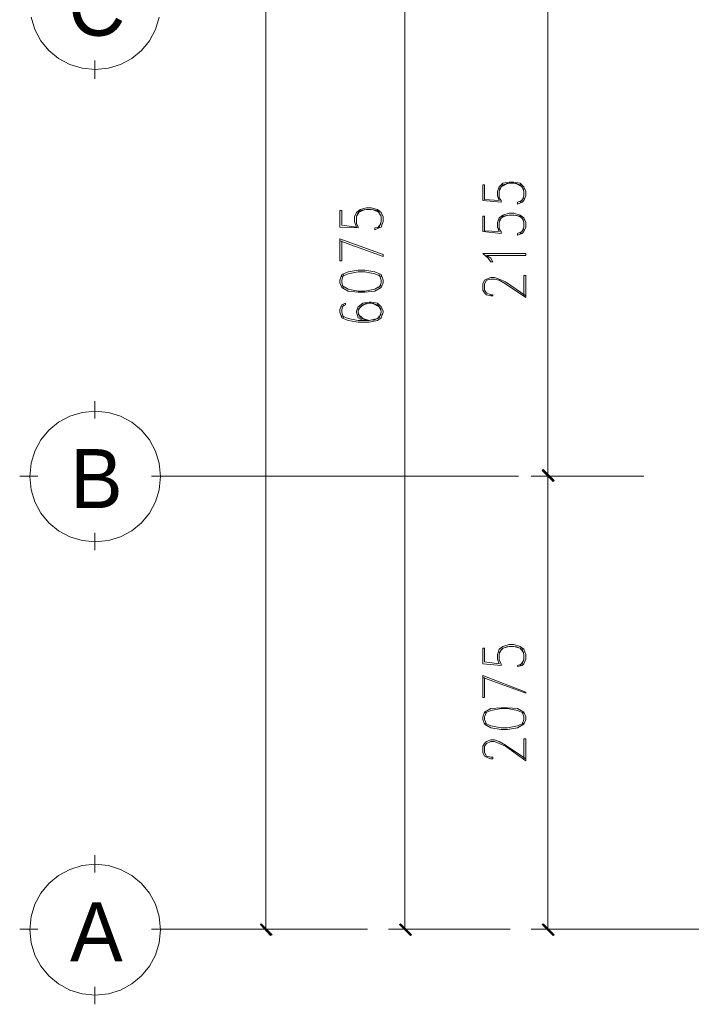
# Model space of a CAD drawing. Header units: millimetres. Extents: x 17 to 403, y 12 to 285.
# Tile 70 of 145: x 206 to 237, y 72 to 118. Entities that reach past the tile are written whole.
import ezdxf

# ---------------------------------------------------------------- set-up
doc = ezdxf.new("R2010")
doc.units = ezdxf.units.MM
for name, color, linetype in [('FILL_000000', 7, 'Continuous'), ('LINE_000000', 7, 'Continuous'), ('TEXT', 7, 'Continuous')]:
    doc.layers.add(name, color=color, linetype=linetype)

msp = doc.modelspace()

# ---------------------------------------------------------------- hatches: boundary and pattern name
at = {"layer": 'FILL_000000'}
h = msp.add_hatch(color=7, dxfattribs=at)
h.dxf.hatch_style = 1
h.paths.add_polyline_path([(231.013, 96.562), (230.463, 97.028), (230.505, 97.07), (231.013, 96.562)])
h = msp.add_hatch(color=7, dxfattribs=at)
h.dxf.hatch_style = 1
h.paths.add_polyline_path([(230.505, 97.07), (230.463, 97.028), (231.013, 96.562), (230.505, 97.07)])
h = msp.add_hatch(color=7, dxfattribs=at)
h.dxf.hatch_style = 1
h.paths.add_polyline_path([(230.971, 96.52), (231.013, 96.562), (230.463, 97.028), (230.971, 96.52)])
h = msp.add_hatch(color=7, dxfattribs=at)
h.dxf.hatch_style = 1
h.paths.add_polyline_path([(230.463, 97.028), (231.013, 96.562), (230.971, 96.52), (230.463, 97.028)])
h = msp.add_hatch(color=7, dxfattribs=at)
h.dxf.hatch_style = 1
h.paths.add_polyline_path([(217.466, 76.073), (217.424, 76.031), (217.974, 75.565), (217.466, 76.073)])
h = msp.add_hatch(color=7, dxfattribs=at)
h.dxf.hatch_style = 1
h.paths.add_polyline_path([(223.901, 76.073), (223.859, 76.031), (224.409, 75.565), (223.901, 76.073)])
h = msp.add_hatch(color=7, dxfattribs=at)
h.dxf.hatch_style = 1
h.paths.add_polyline_path([(230.505, 76.073), (230.463, 76.031), (231.013, 75.565), (230.505, 76.073)])
h = msp.add_hatch(color=7, dxfattribs=at)
h.dxf.hatch_style = 1
h.paths.add_polyline_path([(217.424, 76.031), (217.974, 75.565), (217.89, 75.523), (217.424, 76.031)])
h = msp.add_hatch(color=7, dxfattribs=at)
h.dxf.hatch_style = 1
h.paths.add_polyline_path([(223.859, 76.031), (224.409, 75.565), (224.367, 75.523), (223.859, 76.031)])
h = msp.add_hatch(color=7, dxfattribs=at)
h.dxf.hatch_style = 1
h.paths.add_polyline_path([(230.463, 76.031), (231.013, 75.565), (230.971, 75.523), (230.463, 76.031)])

# ---------------------------------------------------------------- linework, layer by layer
at = {"layer": 'LINE_000000', "lineweight": 0}
for p, q in [((217.678, 75.819), (217.678, 237.702)), ((224.113, 137.287), (224.113, 75.819)), ((230.717, 96.774), (230.717, 118.618)), ((209.762, 115.147), (209.762, 115.993)), ((227.711, 109.516), (228.558, 109.432)), ((227.796, 109.559), (228.473, 109.516)), ((229.616, 109.643), (229.447, 109.432)), ((221.192, 108.373), (221.869, 108.289)), ((223.012, 108.458), (222.843, 108.246)), ((221.107, 108.289), (221.954, 108.246)), ((227.711, 108.077), (228.558, 107.992)), ((227.796, 108.119), (228.473, 108.077)), ((229.616, 108.204), (229.447, 107.992)), ((209.762, 99.441), (209.762, 100.245)), ((207.137, 96.774), (206.29, 96.774)), ((212.386, 96.774), (213.191, 96.774)), ((229.362, 96.774), (212.767, 96.774)), ((233.934, 96.774), (229.955, 96.774)), ((233.934, 96.774), (229.955, 96.774)), ((230.717, 75.819), (230.717, 96.774)), ((235.162, 96.774), (232.241, 96.774)), ((209.762, 93.345), (209.762, 94.149)), ((227.711, 88.096), (228.558, 88.011)), ((227.796, 88.18), (228.473, 88.096)), ((229.616, 88.265), (229.447, 88.011)), ((209.762, 78.444), (209.762, 79.248)), ((207.137, 75.819), (206.29, 75.819)), ((212.386, 75.819), (213.191, 75.819)), ((221.742, 75.819), (212.767, 75.819)), ((222.377, 75.819), (216.916, 75.819)), ((228.981, 75.819), (223.351, 75.819)), ((227.584, 75.819), (224.663, 75.819)), ((233.934, 75.819), (229.955, 75.819)), ((248.031, 75.819), (230.505, 75.819)), ((209.762, 72.348), (209.762, 73.152))]:
    msp.add_line(p, q, dxfattribs=at)
for points in [[(206.817, 117.987), (206.994, 117.419), (207.273, 116.905), (207.643, 116.457), (208.09, 116.087), (208.605, 115.808), (209.173, 115.632), (209.783, 115.57), (210.393, 115.632), (210.961, 115.808), (211.475, 116.087), (211.923, 116.457), (212.293, 116.905), (212.572, 117.419), (212.748, 117.987)], [(227.711, 109.516), (227.711, 110.236), (227.796, 110.236), (227.796, 109.559)], [(228.473, 109.516), (228.388, 109.728), (228.388, 109.94), (228.473, 110.151), (228.642, 110.321), (228.939, 110.363), (229.15, 110.363), (229.447, 110.321), (229.616, 110.151), (229.701, 109.94), (229.701, 109.728), (229.616, 109.516), (229.531, 109.432), (229.32, 109.347), (229.32, 109.432)], [(228.558, 109.432), (228.558, 109.516), (228.473, 109.643), (228.473, 109.94), (228.558, 110.151), (228.854, 110.321)], [(228.473, 110.024), (228.642, 110.236), (228.939, 110.321), (229.15, 110.321), (229.447, 110.236), (229.616, 110.024)], [(229.235, 110.321), (229.531, 110.151), (229.616, 109.94), (229.616, 109.728), (229.531, 109.516), (229.32, 109.432)], [(221.107, 108.289), (221.107, 109.051), (221.192, 109.051), (221.192, 108.373)], [(221.869, 108.289), (221.784, 108.543), (221.784, 108.754), (221.869, 108.966), (222.038, 109.093), (222.335, 109.178), (222.546, 109.178), (222.843, 109.093), (223.012, 108.966), (223.097, 108.754), (223.097, 108.543), (223.012, 108.289), (222.927, 108.246), (222.716, 108.162), (222.716, 108.246)], [(221.954, 108.246), (221.954, 108.289), (221.869, 108.458), (221.869, 108.754), (221.954, 108.966), (222.25, 109.093)], [(221.869, 108.797), (222.038, 109.051), (222.335, 109.093), (222.546, 109.093), (222.843, 109.051), (223.012, 108.797)], [(222.631, 109.093), (222.927, 108.966), (223.012, 108.754), (223.012, 108.543), (222.927, 108.289), (222.716, 108.246)], [(228.473, 108.077), (228.388, 108.289), (228.388, 108.5), (228.473, 108.712), (228.642, 108.839), (228.939, 108.924), (229.15, 108.924), (229.447, 108.839), (229.616, 108.712), (229.701, 108.5), (229.701, 108.289), (229.616, 108.077), (229.531, 107.992), (229.32, 107.908), (229.32, 107.992)], [(228.558, 107.992), (228.558, 108.077), (228.473, 108.204), (228.473, 108.5), (228.558, 108.712), (228.854, 108.839)], [(228.473, 108.585), (228.642, 108.797), (228.939, 108.839), (229.15, 108.839), (229.447, 108.797), (229.616, 108.585)], [(229.235, 108.839), (229.531, 108.712), (229.616, 108.5), (229.616, 108.289), (229.531, 108.077), (229.32, 107.992)], [(227.711, 108.077), (227.711, 108.797), (227.796, 108.797), (227.796, 108.119)], [(221.107, 106.722), (221.107, 107.738), (223.097, 107.019)], [(221.107, 106.722), (221.192, 106.722), (221.192, 107.654)], [(221.107, 107.654), (223.097, 106.934), (223.097, 107.019)], [(228.092, 106.68), (227.965, 106.849), (227.711, 107.061), (229.701, 107.061)], [(228.092, 106.68), (228.177, 106.68), (228.092, 106.849), (227.88, 106.976), (229.701, 106.976), (229.701, 107.061)], [(223.012, 106.003), (222.716, 106.13), (222.25, 106.214), (221.954, 106.214), (221.488, 106.13), (221.192, 106.003)], [(221.276, 106.087), (221.192, 105.833), (221.192, 105.706), (221.276, 105.495)], [(222.927, 105.495), (223.012, 105.706), (223.012, 105.833), (222.927, 106.087)], [(228.177, 105.114), (228.092, 105.114), (227.88, 105.156), (227.796, 105.241), (227.711, 105.368), (227.711, 105.664), (227.796, 105.833), (227.88, 105.876), (228.092, 105.96), (228.261, 105.96), (228.473, 105.876), (228.769, 105.749), (229.701, 105.114)], [(228.177, 105.114), (228.177, 105.156), (228.092, 105.156), (227.88, 105.241), (227.796, 105.368), (227.796, 105.664), (227.88, 105.833), (228.092, 105.876), (228.261, 105.876), (228.473, 105.833), (228.769, 105.664), (229.701, 105.029)], [(229.616, 105.114), (229.616, 106.045), (229.701, 106.045), (229.701, 105.029)], [(221.192, 105.579), (221.488, 105.41), (221.954, 105.325), (222.25, 105.325), (222.716, 105.41), (223.012, 105.579)], [(221.192, 104.606), (221.361, 104.69), (221.361, 104.775), (221.192, 104.69), (221.107, 104.479), (221.107, 104.352), (221.192, 104.098), (221.488, 103.971), (221.954, 103.886), (222.462, 103.886), (222.843, 103.971), (223.012, 104.098), (223.097, 104.352), (223.097, 104.394), (223.012, 104.606), (222.843, 104.775), (222.546, 104.817), (222.462, 104.817), (222.165, 104.775), (221.954, 104.606), (221.869, 104.394), (221.869, 104.352), (221.954, 104.098), (222.165, 103.971)], [(223.012, 104.479), (222.843, 104.69), (222.546, 104.775), (222.462, 104.775), (222.165, 104.69), (221.954, 104.479)], [(222.335, 104.775), (222.038, 104.606), (221.954, 104.394), (221.954, 104.352), (222.038, 104.098), (222.335, 103.971)], [(222.631, 103.971), (222.927, 104.098), (223.012, 104.352), (223.012, 104.394), (222.927, 104.606), (222.631, 104.775)], [(221.276, 104.69), (221.192, 104.479), (221.192, 104.352), (221.276, 104.098)], [(221.192, 104.182), (221.488, 104.055), (221.954, 103.971), (222.462, 103.971), (222.843, 104.055), (223.012, 104.267)], [(221.954, 104.267), (222.165, 104.055), (222.462, 103.971)], [(227.711, 88.096), (227.711, 88.815), (227.796, 88.815), (227.796, 88.18)], [(228.473, 88.096), (228.388, 88.307), (228.388, 88.519), (228.473, 88.773), (228.642, 88.9), (228.939, 88.985), (229.15, 88.985), (229.447, 88.9), (229.616, 88.773), (229.701, 88.519), (229.701, 88.307), (229.616, 88.096), (229.531, 88.011), (229.32, 87.969), (229.32, 88.011)], [(228.558, 88.011), (228.558, 88.096), (228.473, 88.265), (228.473, 88.519), (228.558, 88.773), (228.854, 88.9)], [(228.473, 88.604), (228.642, 88.815), (228.939, 88.9), (229.15, 88.9), (229.447, 88.815), (229.616, 88.604)], [(229.235, 88.9), (229.531, 88.773), (229.616, 88.519), (229.616, 88.307), (229.531, 88.096), (229.32, 88.011)], [(227.711, 86.529), (227.711, 87.545), (229.701, 86.783)], [(227.711, 86.529), (227.796, 86.529), (227.796, 87.461)], [(227.711, 87.461), (229.701, 86.741), (229.701, 86.783)], [(229.616, 85.81), (229.32, 85.937), (228.854, 86.021), (228.558, 86.021), (228.092, 85.937), (227.796, 85.81)], [(227.88, 85.852), (227.796, 85.64), (227.796, 85.513), (227.88, 85.302)], [(229.531, 85.302), (229.616, 85.513), (229.616, 85.64), (229.531, 85.852)], [(227.796, 85.344), (228.092, 85.217), (228.558, 85.132), (228.854, 85.132), (229.32, 85.217), (229.616, 85.344)], [(228.177, 83.693), (228.092, 83.693), (227.88, 83.778), (227.796, 83.82), (227.711, 83.989), (227.711, 84.286), (227.796, 84.413), (227.88, 84.497), (228.092, 84.582), (228.261, 84.582), (228.473, 84.497), (228.769, 84.328), (229.701, 83.693)], [(228.177, 83.693), (228.177, 83.778), (228.092, 83.778), (227.88, 83.82), (227.796, 83.989), (227.796, 84.286), (227.88, 84.413), (228.092, 84.497), (228.261, 84.497), (228.473, 84.413), (228.769, 84.286), (229.701, 83.608)], [(229.616, 83.693), (229.616, 84.624), (229.701, 84.624), (229.701, 83.608)]]:
    msp.add_lwpolyline(points, dxfattribs=at)
for points in [[(221.107, 105.706), (221.192, 105.495), (221.488, 105.325), (221.954, 105.283), (222.25, 105.283), (222.716, 105.325), (223.012, 105.495), (223.097, 105.706), (223.097, 105.833), (223.012, 106.087), (222.716, 106.214), (222.25, 106.299), (221.954, 106.299), (221.488, 106.214), (221.192, 106.087), (221.107, 105.833), (221.107, 105.706)], [(212.81, 96.753), (212.748, 97.363), (212.572, 97.931), (212.293, 98.445), (211.923, 98.893), (211.475, 99.263), (210.961, 99.542), (210.393, 99.718), (209.783, 99.78), (209.173, 99.718), (208.605, 99.542), (208.09, 99.263), (207.643, 98.893), (207.273, 98.445), (206.994, 97.931), (206.817, 97.363), (206.756, 96.753), (206.817, 96.143), (206.994, 95.575), (207.273, 95.06), (207.643, 94.613), (208.09, 94.243), (208.605, 93.964), (209.173, 93.787), (209.783, 93.726), (210.393, 93.787), (210.961, 93.964), (211.475, 94.243), (211.923, 94.613), (212.293, 95.06), (212.572, 95.575), (212.748, 96.143), (212.81, 96.753)], [(231.013, 96.562), (230.463, 97.028), (230.505, 97.07), (231.013, 96.562)], [(230.505, 97.07), (230.463, 97.028), (231.013, 96.562), (230.505, 97.07)], [(230.971, 96.52), (231.013, 96.562), (230.463, 97.028), (230.971, 96.52)], [(230.463, 97.028), (231.013, 96.562), (230.971, 96.52), (230.463, 97.028)], [(227.711, 85.513), (227.796, 85.302), (228.092, 85.132), (228.558, 85.048), (228.854, 85.048), (229.32, 85.132), (229.616, 85.302), (229.701, 85.513), (229.701, 85.64), (229.616, 85.852), (229.32, 86.021), (228.854, 86.064), (228.558, 86.064), (228.092, 86.021), (227.796, 85.852), (227.711, 85.64), (227.711, 85.513)], [(212.81, 75.798), (212.748, 76.408), (212.572, 76.976), (212.293, 77.49), (211.923, 77.938), (211.475, 78.308), (210.961, 78.587), (210.393, 78.763), (209.783, 78.825), (209.173, 78.763), (208.605, 78.587), (208.09, 78.308), (207.643, 77.938), (207.273, 77.49), (206.994, 76.976), (206.817, 76.408), (206.756, 75.798), (206.817, 75.188), (206.994, 74.62), (207.273, 74.105), (207.643, 73.658), (208.09, 73.288), (208.605, 73.009), (209.173, 72.832), (209.783, 72.771), (210.393, 72.832), (210.961, 73.009), (211.475, 73.288), (211.923, 73.658), (212.293, 74.105), (212.572, 74.62), (212.748, 75.188), (212.81, 75.798)], [(217.466, 76.073), (217.424, 76.031), (217.974, 75.565), (217.466, 76.073)], [(223.901, 76.073), (223.859, 76.031), (224.409, 75.565), (223.901, 76.073)], [(230.505, 76.073), (230.463, 76.031), (231.013, 75.565), (230.505, 76.073)], [(217.424, 76.031), (217.974, 75.565), (217.89, 75.523), (217.424, 76.031)], [(223.859, 76.031), (224.409, 75.565), (224.367, 75.523), (223.859, 76.031)], [(230.463, 76.031), (231.013, 75.565), (230.971, 75.523), (230.463, 76.031)]]:
    msp.add_lwpolyline(points, close=True, dxfattribs=at)

# ---------------------------------------------------------------- texts
at = {"layer": 'TEXT'}
for s, p in [('C', (208.534, 117.136)), ('B', (208.619, 95.292)), ('A', (208.619, 74.337))]:
    msp.add_text(s, height=2.731, dxfattribs=at).set_placement(p)

doc.saveas('drawing.dxf')
